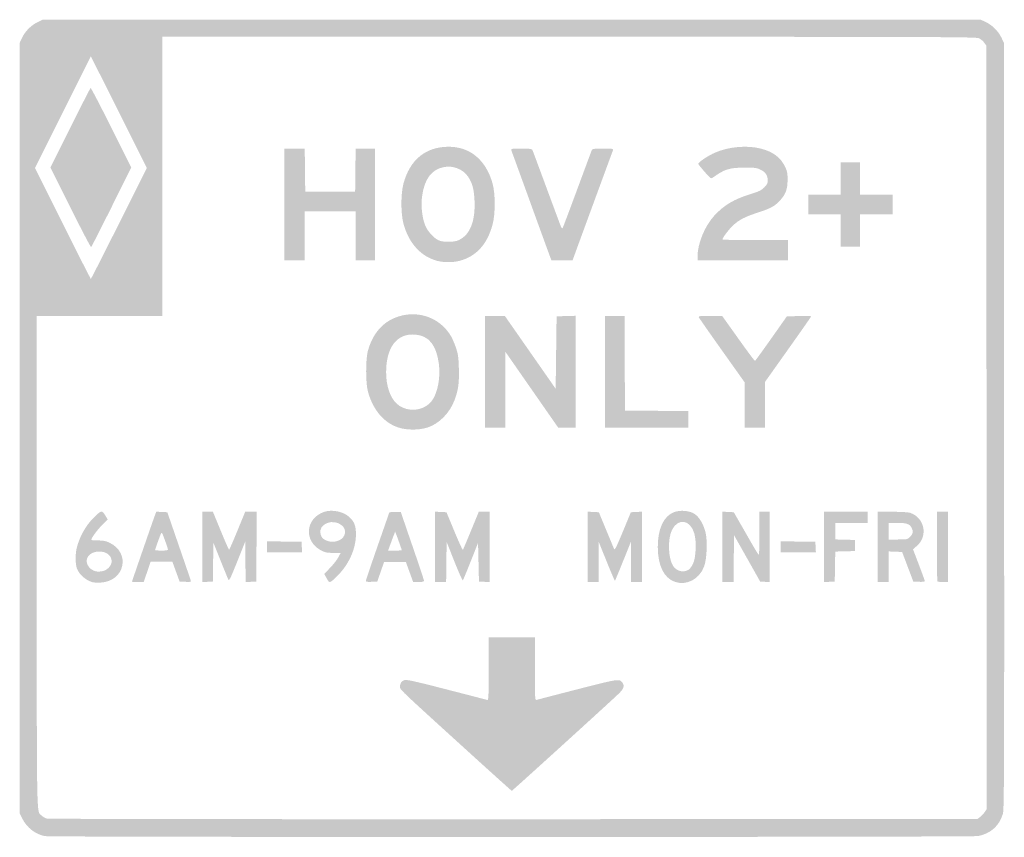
# Model space of a CAD drawing. Header units: inches. Extents: x -36 to 36, y -29.9 to 29.9.
import ezdxf

# ---------------------------------------------------------------- set-up
doc = ezdxf.new("R2010")
doc.units = ezdxf.units.IN
doc.header["$MEASUREMENT"] = 0

msp = doc.modelspace()

# ---------------------------------------------------------------- hatches: boundary and pattern name
h = msp.add_hatch(color=7)
edge = h.paths.add_edge_path()
edge.add_spline(control_points=[(-34.114, -29.819), (-34.786, -29.706), (-35.439, -29.207), (-35.768, -28.556)], knot_values=[0, 0, 0, 0, 1, 1, 1, 1], degree=3, periodic=0)
edge.add_line((-35.768, -28.556), (-35.966, -28.165))
edge.add_line((-35.966, -28.165), (-35.966, 0))
edge.add_line((-35.966, 0), (-35.966, 28.165))
edge.add_line((-35.966, 28.165), (-35.791, 28.537))
edge.add_spline(control_points=[(-35.791, 28.537), (-35.568, 29.01), (-35.123, 29.455), (-34.649, 29.678)], knot_values=[0, 0, 0, 0, 1, 1, 1, 1], degree=3, periodic=0)
edge.add_line((-34.649, 29.678), (-34.278, 29.854))
edge.add_line((-34.278, 29.854), (0, 29.854))
edge.add_line((0, 29.854), (34.278, 29.854))
edge.add_line((34.278, 29.854), (34.649, 29.678))
edge.add_spline(control_points=[(34.649, 29.678), (35.123, 29.455), (35.568, 29.01), (35.791, 28.537)], knot_values=[0, 0, 0, 0, 1, 1, 1, 1], degree=3, periodic=0)
edge.add_line((35.791, 28.537), (35.966, 28.165))
edge.add_line((35.966, 28.165), (35.983, 0.17))
edge.add_spline(control_points=[(35.983, 0.17), (35.999, -25.081), (35.99, -27.86), (35.895, -28.189), (35.64, -29.066), (34.993, -29.644), (34.077, -29.814), (33.609, -29.9), (-33.603, -29.906), (-34.114, -29.819)], knot_values=[0, 0, 0, 0, 1, 1, 1, 2, 2, 2, 3, 3, 3, 3], degree=3, periodic=0)
edge = h.paths.add_edge_path(flags=0)
edge.add_spline(control_points=[(34.222, -28.429), (34.327, -28.351), (34.481, -28.187), (34.565, -28.064)], knot_values=[0, 0, 0, 0, 1, 1, 1, 1], degree=3, periodic=0)
edge.add_line((34.565, -28.064), (34.717, -27.84))
edge.add_line((34.717, -27.84), (34.7, 0.061))
edge.add_line((34.7, 0.061), (34.683, 27.962))
edge.add_line((34.683, 27.962), (34.532, 28.174))
edge.add_spline(control_points=[(34.532, 28.174), (34.449, 28.29), (34.278, 28.434), (34.151, 28.494), (33.939, 28.595), (31.48, 28.604), (4.194, 28.604)], knot_values=[0, 0, 0, 0, 1, 1, 1, 2, 2, 2, 2], degree=3, periodic=0)
edge.add_line((4.194, 28.604), (-25.531, 28.604))
edge.add_line((-25.531, 28.604), (-25.531, 18.405))
edge.add_line((-25.531, 18.405), (-25.531, 8.206))
edge.add_line((-25.531, 8.206), (-30.124, 8.206))
edge.add_line((-30.124, 8.206), (-34.717, 8.206))
edge.add_line((-34.717, 8.206), (-34.717, -9.797))
edge.add_spline(control_points=[(-34.717, -9.797), (-34.717, -29.305), (-34.742, -27.964), (-34.36, -28.321), (-34.269, -28.406), (-34.106, -28.502), (-33.999, -28.534), (-33.891, -28.567), (-18.799, -28.588), (0.113, -28.582)], knot_values=[0, 0, 0, 0, 1, 1, 1, 2, 2, 2, 3, 3, 3, 3], degree=3, periodic=0)
edge.add_line((0.113, -28.582), (34.031, -28.57))
edge.add_line((34.031, -28.57), (34.222, -28.429))
edge = h.paths.add_edge_path(flags=0)
edge.add_line((-28.705, 14.961), (-26.679, 19.013))
edge.add_line((-26.679, 19.013), (-28.722, 23.1))
edge.add_line((-28.722, 23.1), (-30.766, 27.186))
edge.add_line((-30.766, 27.186), (-32.809, 23.099))
edge.add_line((-32.809, 23.099), (-34.852, 19.013))
edge.add_line((-34.852, 19.013), (-32.825, 14.96))
edge.add_spline(control_points=[(-32.825, 14.96), (-31.711, 12.732), (-30.784, 10.908), (-30.765, 10.908), (-30.747, 10.908), (-29.82, 12.732), (-28.705, 14.961)], knot_values=[0, 0, 0, 0, 1, 1, 1, 2, 2, 2, 2], degree=3, periodic=0)
h = msp.add_hatch(color=7)
edge = h.paths.add_edge_path()
edge.add_line((-32.258, 16.122), (-33.72, 19.045))
edge.add_line((-33.72, 19.045), (-32.277, 21.939))
edge.add_spline(control_points=[(-32.277, 21.939), (-31.483, 23.53), (-30.811, 24.847), (-30.784, 24.864), (-30.757, 24.881), (-30.077, 23.58), (-29.273, 21.972)], knot_values=[0, 0, 0, 0, 1, 1, 1, 2, 2, 2, 2], degree=3, periodic=0)
edge.add_line((-29.273, 21.972), (-27.811, 19.048))
edge.add_line((-27.811, 19.048), (-29.254, 16.155))
edge.add_spline(control_points=[(-29.254, 16.155), (-30.048, 14.563), (-30.72, 13.247), (-30.747, 13.23), (-30.774, 13.213), (-31.454, 14.514), (-32.258, 16.122)], knot_values=[0, 0, 0, 0, 1, 1, 1, 2, 2, 2, 2], degree=3, periodic=0)
for points in [[(-16.615, 16.345), (-16.615, 20.432), (-15.874, 20.432), (-15.132, 20.432), (-15.114, 18.861), (-15.096, 17.291), (-13.272, 17.291), (-11.448, 17.291), (-11.43, 18.861), (-11.412, 20.432), (-10.704, 20.432), (-9.996, 20.432), (-9.996, 16.345), (-9.996, 12.259), (-10.705, 12.259), (-11.415, 12.259), (-11.415, 14.049), (-11.415, 15.839), (-13.272, 15.839), (-15.129, 15.839), (-15.129, 14.049), (-15.129, 12.259), (-15.872, 12.259), (-16.615, 12.259), (-16.615, 16.345)], [(24.045, 14.454), (24.045, 15.636), (22.863, 15.636), (21.681, 15.636), (21.681, 16.345), (21.681, 17.054), (22.863, 17.054), (24.045, 17.054), (24.045, 18.236), (24.045, 19.418), (24.754, 19.418), (25.463, 19.418), (25.463, 18.236), (25.463, 17.054), (26.645, 17.054), (27.827, 17.054), (27.827, 16.345), (27.827, 15.636), (26.645, 15.636), (25.463, 15.636), (25.463, 14.454), (25.463, 13.272), (24.754, 13.272), (24.045, 13.272), (24.045, 14.454)], [(-1.959, 4.12), (-1.959, 8.206), (-1.233, 8.204), (-0.507, 8.202), (1.351, 5.54), (3.208, 2.879), (3.242, 5.526), (3.276, 8.173), (3.968, 8.192), (4.66, 8.211), (4.66, 4.122), (4.66, 0.034), (4.028, 0.034), (3.395, 0.034), (1.461, 2.812), (-0.473, 5.591), (-0.473, 2.812), (-0.473, 0.034), (-1.216, 0.034), (-1.959, 0.034), (-1.959, 4.12)], [(6.822, 4.12), (6.822, 8.206), (7.53, 8.206), (8.239, 8.206), (8.256, 4.745), (8.274, 1.283), (10.587, 1.266), (12.901, 1.248), (12.901, 0.641), (12.901, 0.034), (9.861, 0.034), (6.822, 0.034), (6.822, 4.12)], [(22.829, -8.683), (22.829, -6.113), (24.417, -6.113), (26.004, -6.113), (26.004, -6.518), (26.004, -6.923), (24.822, -6.923), (23.64, -6.923), (23.64, -7.529), (23.64, -8.134), (24.366, -8.153), (25.092, -8.173), (25.092, -8.578), (25.092, -8.983), (24.368, -9.002), (23.643, -9.021), (23.625, -10.117), (23.606, -11.212), (23.218, -11.232), (22.829, -11.253), (22.829, -8.683)], [(-17.899, -8.678), (-17.899, -8.271), (-16.632, -8.289), (-15.366, -8.308), (-15.346, -8.696), (-15.325, -9.084), (-16.612, -9.084), (-17.899, -9.084), (-17.899, -8.678)], [(19.655, -8.678), (19.655, -8.271), (20.921, -8.289), (22.188, -8.308), (22.208, -8.696), (22.228, -9.084), (20.941, -9.084), (19.655, -9.084), (19.655, -8.678)]]:
    msp.add_hatch(color=7).paths.add_polyline_path(points)
h = msp.add_hatch(color=7)
edge = h.paths.add_edge_path()
edge.add_spline(control_points=[(-5.453, 12.228), (-6.651, 12.551), (-7.525, 13.513), (-7.915, 14.94), (-8.117, 15.68), (-8.118, 17.129), (-7.916, 17.875), (-7.442, 19.629), (-6.288, 20.567), (-4.606, 20.567), (-3.046, 20.567), (-1.894, 19.605), (-1.408, 17.896), (-1.193, 17.143), (-1.193, 15.652), (-1.406, 14.87), (-1.803, 13.419), (-2.604, 12.544), (-3.829, 12.225), (-4.306, 12.1), (-4.984, 12.102), (-5.453, 12.228)], knot_values=[0, 0, 0, 0, 1, 1, 1, 2, 2, 2, 3, 3, 3, 4, 4, 4, 5, 5, 5, 6, 6, 6, 7, 7, 7, 7], degree=3, periodic=0)
edge = h.paths.add_edge_path(flags=0)
edge.add_spline(control_points=[(-3.878, 13.738), (-3.053, 14.113), (-2.65, 15.116), (-2.722, 16.615), (-2.763, 17.464), (-2.878, 17.903), (-3.18, 18.359), (-3.554, 18.924), (-4.29, 19.221), (-4.966, 19.08), (-5.884, 18.89), (-6.386, 18.208), (-6.56, 16.917), (-6.646, 16.276), (-6.559, 15.438), (-6.344, 14.856), (-6.172, 14.387), (-5.643, 13.818), (-5.268, 13.699), (-4.884, 13.576), (-4.191, 13.596), (-3.878, 13.738)], knot_values=[0, 0, 0, 0, 1, 1, 1, 2, 2, 2, 3, 3, 3, 4, 4, 4, 5, 5, 5, 6, 6, 6, 7, 7, 7, 7], degree=3, periodic=0)
h = msp.add_hatch(color=7)
edge = h.paths.add_edge_path()
edge.add_spline(control_points=[(2.829, 12.445), (2.789, 12.547), (2.139, 14.332), (1.384, 16.413), (0.629, 18.493), (-0.01, 20.248), (-0.035, 20.313), (-0.078, 20.422), (-0.018, 20.432), (0.695, 20.432), (1.372, 20.432), (1.478, 20.416), (1.518, 20.313), (1.544, 20.248), (1.97, 19.101), (2.465, 17.764), (2.96, 16.426), (3.432, 15.153), (3.515, 14.934), (3.626, 14.636), (3.679, 14.562), (3.722, 14.639), (3.754, 14.696), (4.234, 15.969), (4.789, 17.469), (5.343, 18.968), (5.818, 20.248), (5.844, 20.313), (5.885, 20.416), (5.99, 20.432), (6.667, 20.432), (7.38, 20.432), (7.44, 20.422), (7.398, 20.313), (7.308, 20.081), (4.644, 12.827), (4.545, 12.546)], knot_values=[0, 0, 0, 0, 1, 1, 1, 2, 2, 2, 3, 3, 3, 4, 4, 4, 5, 5, 5, 6, 6, 6, 7, 7, 7, 8, 8, 8, 9, 9, 9, 10, 10, 10, 11, 11, 11, 12, 12, 12, 12], degree=3, periodic=0)
edge.add_line((4.545, 12.546), (4.445, 12.259))
edge.add_line((4.445, 12.259), (3.673, 12.259))
edge.add_line((3.673, 12.259), (2.901, 12.259))
edge.add_line((2.901, 12.259), (2.829, 12.445))
h = msp.add_hatch(color=7)
edge = h.paths.add_edge_path()
edge.add_spline(control_points=[(13.576, 12.532), (13.576, 13.477), (14.098, 14.762), (14.79, 15.516), (15.512, 16.305), (16.235, 16.734), (17.491, 17.12), (18.068, 17.298), (18.244, 17.384), (18.453, 17.593), (18.656, 17.796), (18.709, 17.9), (18.709, 18.097), (18.709, 18.469), (18.551, 18.709), (18.188, 18.888), (17.896, 19.031), (17.779, 19.046), (16.987, 19.041), (15.881, 19.033), (15.547, 18.927), (14.69, 18.309), (14.564, 18.218), (14.526, 18.246), (14.099, 18.731), (13.849, 19.016), (13.638, 19.28), (13.631, 19.317), (13.61, 19.427), (14.382, 19.938), (14.893, 20.154), (15.898, 20.577), (17.206, 20.687), (18.203, 20.431), (19.098, 20.203), (19.66, 19.778), (19.984, 19.087), (20.133, 18.77), (20.161, 18.617), (20.158, 18.135), (20.155, 17.464), (20.022, 17.102), (19.612, 16.648), (19.237, 16.234), (18.929, 16.062), (18.038, 15.772), (17.026, 15.444), (16.611, 15.23), (16.167, 14.811), (15.85, 14.511), (15.4, 13.912), (15.4, 13.79), (15.4, 13.765), (16.479, 13.745), (17.797, 13.745)], knot_values=[0, 0, 0, 0, 1, 1, 1, 2, 2, 2, 3, 3, 3, 4, 4, 4, 5, 5, 5, 6, 6, 6, 7, 7, 7, 8, 8, 8, 9, 9, 9, 10, 10, 10, 11, 11, 11, 12, 12, 12, 13, 13, 13, 14, 14, 14, 15, 15, 15, 16, 16, 16, 17, 17, 17, 18, 18, 18, 18], degree=3, periodic=0)
edge.add_line((17.797, 13.745), (20.195, 13.745))
edge.add_line((20.195, 13.745), (20.195, 13.002))
edge.add_line((20.195, 13.002), (20.195, 12.259))
edge.add_line((20.195, 12.259), (16.886, 12.259))
edge.add_line((16.886, 12.259), (13.576, 12.259))
edge.add_line((13.576, 12.259), (13.576, 12.532))
h = msp.add_hatch(color=7)
edge = h.paths.add_edge_path()
edge.add_spline(control_points=[(-8.31, 0.052), (-9.364, 0.412), (-10.142, 1.335), (-10.513, 2.668), (-10.684, 3.283), (-10.688, 5.013), (-10.519, 5.64), (-10.114, 7.138), (-9.141, 8.068), (-7.751, 8.284), (-6.419, 8.491), (-5.112, 7.874), (-4.441, 6.72), (-4.344, 6.553), (-4.181, 6.173), (-4.08, 5.876), (-3.922, 5.412), (-3.892, 5.198), (-3.867, 4.356), (-3.835, 3.304), (-3.908, 2.783), (-4.188, 2.037), (-4.545, 1.09), (-5.335, 0.3), (-6.188, 0.036), (-6.814, -0.157), (-7.715, -0.15), (-8.31, 0.052)], knot_values=[0, 0, 0, 0, 1, 1, 1, 2, 2, 2, 3, 3, 3, 4, 4, 4, 5, 5, 5, 6, 6, 6, 7, 7, 7, 8, 8, 8, 9, 9, 9, 9], degree=3, periodic=0)
edge = h.paths.add_edge_path(flags=0)
edge.add_spline(control_points=[(-6.359, 1.559), (-6.186, 1.655), (-5.972, 1.825), (-5.883, 1.937), (-5.429, 2.505), (-5.197, 3.665), (-5.329, 4.697), (-5.505, 6.068), (-6.061, 6.759), (-7.052, 6.838), (-8.39, 6.946), (-9.183, 5.922), (-9.184, 4.086), (-9.184, 3.096), (-8.906, 2.265), (-8.42, 1.798), (-7.902, 1.301), (-7.008, 1.197), (-6.359, 1.559)], knot_values=[0, 0, 0, 0, 1, 1, 1, 2, 2, 2, 3, 3, 3, 4, 4, 4, 5, 5, 5, 6, 6, 6, 6], degree=3, periodic=0)
h = msp.add_hatch(color=7)
edge = h.paths.add_edge_path()
edge.add_line((17.021, 1.69), (17.021, 3.347))
edge.add_line((17.021, 3.347), (15.361, 5.682))
edge.add_spline(control_points=[(15.361, 5.682), (14.448, 6.967), (13.685, 8.06), (13.665, 8.112), (13.635, 8.19), (13.782, 8.206), (14.503, 8.206)], knot_values=[0, 0, 0, 0, 1, 1, 1, 2, 2, 2, 2], degree=3, periodic=0)
edge.add_line((14.503, 8.206), (15.376, 8.206))
edge.add_line((15.376, 8.206), (16.553, 6.553))
edge.add_spline(control_points=[(16.553, 6.553), (17.2, 5.644), (17.75, 4.907), (17.776, 4.915), (17.801, 4.924), (18.336, 5.66), (18.965, 6.552)], knot_values=[0, 0, 0, 0, 1, 1, 1, 2, 2, 2, 2], degree=3, periodic=0)
edge.add_line((18.965, 6.552), (20.108, 8.173))
edge.add_line((20.108, 8.173), (20.996, 8.191))
edge.add_spline(control_points=[(20.996, 8.191), (21.484, 8.202), (21.884, 8.193), (21.884, 8.171), (21.884, 8.15), (21.124, 7.062), (20.196, 5.755)], knot_values=[0, 0, 0, 0, 1, 1, 1, 2, 2, 2, 2], degree=3, periodic=0)
edge.add_line((20.196, 5.755), (18.508, 3.377))
edge.add_line((18.508, 3.377), (18.507, 1.705))
edge.add_line((18.507, 1.705), (18.507, 0.034))
edge.add_line((18.507, 0.034), (17.764, 0.034))
edge.add_line((17.764, 0.034), (17.021, 0.034))
edge.add_line((17.021, 0.034), (17.021, 1.69))
h = msp.add_hatch(color=7)
edge = h.paths.add_edge_path()
edge.add_spline(control_points=[(-30.665, -11.254), (-31.166, -11.09), (-31.596, -10.714), (-31.775, -10.285), (-31.894, -10), (-31.911, -9.273), (-31.809, -8.814), (-31.63, -8.011), (-31.162, -7.151), (-30.594, -6.583), (-30, -5.989), (-29.963, -5.979), (-29.726, -6.358)], knot_values=[0, 0, 0, 0, 1, 1, 1, 2, 2, 2, 3, 3, 3, 4, 4, 4, 4], degree=3, periodic=0)
edge.add_line((-29.726, -6.358), (-29.529, -6.675))
edge.add_line((-29.529, -6.675), (-29.946, -7.086))
edge.add_spline(control_points=[(-29.946, -7.086), (-30.297, -7.433), (-30.732, -8.031), (-30.732, -8.168), (-30.732, -8.189), (-30.511, -8.207), (-30.242, -8.207), (-29.87, -8.208), (-29.671, -8.246), (-29.415, -8.366), (-27.824, -9.113), (-28.283, -11.199), (-30.056, -11.288), (-30.298, -11.3), (-30.571, -11.285), (-30.665, -11.254)], knot_values=[0, 0, 0, 0, 1, 1, 1, 2, 2, 2, 3, 3, 3, 4, 4, 4, 5, 5, 5, 5], degree=3, periodic=0)
edge = h.paths.add_edge_path(flags=0)
edge.add_spline(control_points=[(-29.841, -10.433), (-29.522, -10.344), (-29.246, -10.021), (-29.246, -9.736), (-29.246, -9.31), (-29.618, -9.017), (-30.158, -9.017), (-30.924, -9.017), (-31.329, -9.644), (-30.895, -10.159), (-30.643, -10.459), (-30.277, -10.554), (-29.841, -10.433)], knot_values=[0, 0, 0, 0, 1, 1, 1, 2, 2, 2, 3, 3, 3, 4, 4, 4, 4], degree=3, periodic=0)
h = msp.add_hatch(color=7)
edge = h.paths.add_edge_path()
edge.add_spline(control_points=[(-27.76, -11.222), (-27.76, -11.19), (-26.23, -6.763), (-26.092, -6.397)], knot_values=[0, 0, 0, 0, 1, 1, 1, 1], degree=3, periodic=0)
edge.add_line((-26.092, -6.397), (-25.983, -6.107))
edge.add_line((-25.983, -6.107), (-25.579, -6.127))
edge.add_line((-25.579, -6.127), (-25.175, -6.146))
edge.add_line((-25.175, -6.146), (-24.349, -8.544))
edge.add_spline(control_points=[(-24.349, -8.544), (-23.894, -9.863), (-23.501, -11.012), (-23.474, -11.097), (-23.427, -11.249), (-23.435, -11.252), (-23.853, -11.232)], knot_values=[0, 0, 0, 0, 1, 1, 1, 2, 2, 2, 2], degree=3, periodic=0)
edge.add_line((-23.853, -11.232), (-24.28, -11.212))
edge.add_line((-24.28, -11.212), (-24.543, -10.486))
edge.add_line((-24.543, -10.486), (-24.806, -9.76))
edge.add_line((-24.806, -9.76), (-25.6, -9.76))
edge.add_line((-25.6, -9.76), (-26.394, -9.76))
edge.add_line((-26.394, -9.76), (-26.648, -10.503))
edge.add_line((-26.648, -10.503), (-26.903, -11.246))
edge.add_line((-26.903, -11.246), (-27.331, -11.246))
edge.add_spline(control_points=[(-27.331, -11.246), (-27.567, -11.246), (-27.76, -11.235), (-27.76, -11.222)], knot_values=[0, 0, 0, 0, 1, 1, 1, 1], degree=3, periodic=0)
edge = h.paths.add_edge_path(flags=0)
edge.add_spline(control_points=[(-25.129, -8.865), (-25.131, -8.818), (-25.234, -8.507), (-25.359, -8.173), (-25.583, -7.567), (-25.584, -7.566), (-25.665, -7.767), (-25.81, -8.131), (-26.071, -8.863), (-26.071, -8.907), (-26.071, -8.93), (-25.859, -8.949), (-25.598, -8.949), (-25.263, -8.949), (-25.127, -8.925), (-25.129, -8.865)], knot_values=[0, 0, 0, 0, 1, 1, 1, 2, 2, 2, 3, 3, 3, 4, 4, 4, 5, 5, 5, 5], degree=3, periodic=0)
h = msp.add_hatch(color=7)
edge = h.paths.add_edge_path()
edge.add_line((-22.627, -8.683), (-22.627, -6.113))
edge.add_line((-22.627, -6.113), (-22.235, -6.113))
edge.add_line((-22.235, -6.113), (-21.843, -6.113))
edge.add_line((-21.843, -6.113), (-21.274, -7.497))
edge.add_spline(control_points=[(-21.274, -7.497), (-20.961, -8.259), (-20.686, -8.882), (-20.663, -8.882), (-20.639, -8.882), (-20.365, -8.259), (-20.053, -7.498)], knot_values=[0, 0, 0, 0, 1, 1, 1, 2, 2, 2, 2], degree=3, periodic=0)
edge.add_line((-20.053, -7.498), (-19.486, -6.114))
edge.add_line((-19.486, -6.114), (-19.063, -6.113))
edge.add_line((-19.063, -6.113), (-18.64, -6.113))
edge.add_line((-18.64, -6.113), (-18.658, -8.662))
edge.add_line((-18.658, -8.662), (-18.675, -11.212))
edge.add_line((-18.675, -11.212), (-19.062, -11.232))
edge.add_line((-19.062, -11.232), (-19.45, -11.252))
edge.add_line((-19.45, -11.252), (-19.468, -9.78))
edge.add_line((-19.468, -9.78), (-19.486, -8.308))
edge.add_line((-19.486, -8.308), (-20.07, -9.76))
edge.add_spline(control_points=[(-20.07, -9.76), (-20.604, -11.085), (-20.661, -11.197), (-20.73, -11.043), (-20.771, -10.95), (-21.031, -10.312), (-21.307, -9.625)], knot_values=[0, 0, 0, 0, 1, 1, 1, 2, 2, 2, 2], degree=3, periodic=0)
edge.add_line((-21.307, -9.625), (-21.809, -8.375))
edge.add_line((-21.809, -8.375), (-21.829, -9.794))
edge.add_line((-21.829, -9.794), (-21.85, -11.212))
edge.add_line((-21.85, -11.212), (-22.238, -11.232))
edge.add_line((-22.238, -11.232), (-22.627, -11.253))
edge.add_line((-22.627, -11.253), (-22.627, -8.683))
h = msp.add_hatch(color=7)
edge = h.paths.add_edge_path()
edge.add_line((-13.527, -10.979), (-13.71, -10.653))
edge.add_line((-13.71, -10.653), (-13.288, -10.222))
edge.add_spline(control_points=[(-13.288, -10.222), (-13.057, -9.984), (-12.785, -9.639), (-12.686, -9.454)], knot_values=[0, 0, 0, 0, 1, 1, 1, 1], degree=3, periodic=0)
edge.add_line((-12.686, -9.454), (-12.505, -9.118))
edge.add_line((-12.505, -9.118), (-13.058, -9.117))
edge.add_spline(control_points=[(-13.058, -9.117), (-13.542, -9.115), (-13.655, -9.09), (-13.976, -8.914), (-15.224, -8.229), (-15.072, -6.583), (-13.718, -6.123), (-13.127, -5.922), (-12.3, -6.093), (-11.864, -6.505), (-11.494, -6.856), (-11.38, -7.167), (-11.39, -7.801), (-11.406, -8.867), (-11.933, -10.012), (-12.787, -10.837), (-13.323, -11.355), (-13.316, -11.354), (-13.527, -10.979)], knot_values=[0, 0, 0, 0, 1, 1, 1, 2, 2, 2, 3, 3, 3, 4, 4, 4, 5, 5, 5, 6, 6, 6, 6], degree=3, periodic=0)
edge = h.paths.add_edge_path(flags=0)
edge.add_spline(control_points=[(-12.549, -8.166), (-12.152, -7.96), (-12.065, -7.434), (-12.381, -7.139), (-13.021, -6.539), (-14.193, -6.995), (-13.974, -7.759), (-13.898, -8.023), (-13.791, -8.126), (-13.468, -8.244), (-13.181, -8.348), (-12.848, -8.32), (-12.549, -8.166)], knot_values=[0, 0, 0, 0, 1, 1, 1, 2, 2, 2, 3, 3, 3, 4, 4, 4, 4], degree=3, periodic=0)
h = msp.add_hatch(color=7)
edge = h.paths.add_edge_path()
edge.add_spline(control_points=[(-10.667, -11.165), (-10.665, -11.116), (-10.277, -9.968), (-9.804, -8.612)], knot_values=[0, 0, 0, 0, 1, 1, 1, 1], degree=3, periodic=0)
edge.add_line((-9.804, -8.612), (-8.946, -6.146))
edge.add_line((-8.946, -6.146), (-8.525, -6.126))
edge.add_spline(control_points=[(-8.525, -6.126), (-8.294, -6.115), (-8.105, -6.119), (-8.105, -6.134), (-8.105, -6.15), (-7.725, -7.264), (-7.261, -8.609), (-6.796, -9.954), (-6.417, -11.098), (-6.417, -11.15), (-6.417, -11.222), (-6.517, -11.246), (-6.813, -11.246)], knot_values=[0, 0, 0, 0, 1, 1, 1, 2, 2, 2, 3, 3, 3, 4, 4, 4, 4], degree=3, periodic=0)
edge.add_line((-6.813, -11.246), (-7.209, -11.246))
edge.add_line((-7.209, -11.246), (-7.473, -10.52))
edge.add_line((-7.473, -10.52), (-7.736, -9.794))
edge.add_line((-7.736, -9.794), (-8.536, -9.794))
edge.add_line((-8.536, -9.794), (-9.337, -9.794))
edge.add_line((-9.337, -9.794), (-9.584, -10.503))
edge.add_line((-9.584, -10.503), (-9.832, -11.212))
edge.add_line((-9.832, -11.212), (-10.252, -11.232))
edge.add_spline(control_points=[(-10.252, -11.232), (-10.563, -11.247), (-10.671, -11.23), (-10.667, -11.165)], knot_values=[0, 0, 0, 0, 1, 1, 1, 1], degree=3, periodic=0)
edge = h.paths.add_edge_path(flags=0)
edge.add_spline(control_points=[(-8.038, -8.92), (-8.038, -8.889), (-8.339, -8.041), (-8.458, -7.734)], knot_values=[0, 0, 0, 0, 1, 1, 1, 1], degree=3, periodic=0)
edge.add_line((-8.458, -7.734), (-8.524, -7.565))
edge.add_line((-8.524, -7.565), (-8.59, -7.734))
edge.add_spline(control_points=[(-8.59, -7.734), (-8.627, -7.826), (-8.743, -8.138), (-8.849, -8.426)], knot_values=[0, 0, 0, 0, 1, 1, 1, 1], degree=3, periodic=0)
edge.add_line((-8.849, -8.426), (-9.041, -8.949))
edge.add_line((-9.041, -8.949), (-8.539, -8.949))
edge.add_spline(control_points=[(-8.539, -8.949), (-8.263, -8.949), (-8.038, -8.936), (-8.038, -8.92)], knot_values=[0, 0, 0, 0, 1, 1, 1, 1], degree=3, periodic=0)
h = msp.add_hatch(color=7)
edge = h.paths.add_edge_path()
edge.add_line((-5.606, -8.676), (-5.606, -6.106))
edge.add_line((-5.606, -6.106), (-5.19, -6.126))
edge.add_line((-5.19, -6.126), (-4.773, -6.146))
edge.add_line((-4.773, -6.146), (-4.193, -7.544))
edge.add_spline(control_points=[(-4.193, -7.544), (-3.874, -8.313), (-3.596, -8.921), (-3.575, -8.895), (-3.553, -8.869), (-3.283, -8.233), (-2.974, -7.48)], knot_values=[0, 0, 0, 0, 1, 1, 1, 2, 2, 2, 2], degree=3, periodic=0)
edge.add_line((-2.974, -7.48), (-2.412, -6.113))
edge.add_line((-2.412, -6.113), (-2.017, -6.113))
edge.add_line((-2.017, -6.113), (-1.621, -6.113))
edge.add_line((-1.621, -6.113), (-1.621, -8.683))
edge.add_line((-1.621, -8.683), (-1.621, -11.253))
edge.add_line((-1.621, -11.253), (-2.009, -11.232))
edge.add_line((-2.009, -11.232), (-2.398, -11.212))
edge.add_line((-2.398, -11.212), (-2.432, -9.799))
edge.add_line((-2.432, -9.799), (-2.465, -8.386))
edge.add_line((-2.465, -8.386), (-2.998, -9.731))
edge.add_spline(control_points=[(-2.998, -9.731), (-3.292, -10.471), (-3.552, -11.1), (-3.577, -11.129), (-3.602, -11.157), (-3.879, -10.536), (-4.192, -9.748)], knot_values=[0, 0, 0, 0, 1, 1, 1, 2, 2, 2, 2], degree=3, periodic=0)
edge.add_line((-4.192, -9.748), (-4.762, -8.316))
edge.add_line((-4.762, -8.316), (-4.78, -9.781))
edge.add_line((-4.78, -9.781), (-4.798, -11.246))
edge.add_line((-4.798, -11.246), (-5.202, -11.246))
edge.add_line((-5.202, -11.246), (-5.606, -11.246))
edge.add_line((-5.606, -11.246), (-5.606, -8.676))
h = msp.add_hatch(color=7)
edge = h.paths.add_edge_path()
edge.add_line((5.538, -8.676), (5.538, -6.106))
edge.add_line((5.538, -6.106), (5.951, -6.126))
edge.add_line((5.951, -6.126), (6.364, -6.146))
edge.add_line((6.364, -6.146), (6.895, -7.43))
edge.add_spline(control_points=[(6.895, -7.43), (7.188, -8.135), (7.452, -8.771), (7.482, -8.841), (7.525, -8.939), (7.673, -8.643), (8.121, -7.558)], knot_values=[0, 0, 0, 0, 1, 1, 1, 2, 2, 2, 2], degree=3, periodic=0)
edge.add_line((8.121, -7.558), (8.704, -6.146))
edge.add_line((8.704, -6.146), (9.114, -6.126))
edge.add_line((9.114, -6.126), (9.523, -6.106))
edge.add_line((9.523, -6.106), (9.523, -8.676))
edge.add_line((9.523, -8.676), (9.523, -11.246))
edge.add_line((9.523, -11.246), (9.118, -11.246))
edge.add_line((9.118, -11.246), (8.713, -11.246))
edge.add_line((8.713, -11.246), (8.71, -9.777))
edge.add_line((8.71, -9.777), (8.707, -8.308))
edge.add_line((8.707, -8.308), (8.138, -9.718))
edge.add_spline(control_points=[(8.138, -9.718), (7.826, -10.493), (7.557, -11.141), (7.542, -11.156), (7.526, -11.172), (7.253, -10.537), (6.934, -9.746)], knot_values=[0, 0, 0, 0, 1, 1, 1, 2, 2, 2, 2], degree=3, periodic=0)
edge.add_line((6.934, -9.746), (6.355, -8.308))
edge.add_line((6.355, -8.308), (6.352, -9.777))
edge.add_line((6.352, -9.777), (6.349, -11.246))
edge.add_line((6.349, -11.246), (5.944, -11.246))
edge.add_line((5.944, -11.246), (5.538, -11.246))
edge.add_line((5.538, -11.246), (5.538, -8.676))
h = msp.add_hatch(color=7)
edge = h.paths.add_edge_path()
edge.add_spline(control_points=[(11.921, -11.232), (11.117, -10.951), (10.672, -10.044), (10.672, -8.686), (10.672, -7.353), (11.101, -6.43), (11.854, -6.142), (12.323, -5.963), (13.02, -6.028), (13.38, -6.283), (13.72, -6.524), (14.003, -7.004), (14.155, -7.596), (14.318, -8.234), (14.263, -9.573), (14.05, -10.131), (13.702, -11.045), (12.768, -11.528), (11.921, -11.232)], knot_values=[0, 0, 0, 0, 1, 1, 1, 2, 2, 2, 3, 3, 3, 4, 4, 4, 5, 5, 5, 6, 6, 6, 6], degree=3, periodic=0)
edge = h.paths.add_edge_path(flags=0)
edge.add_spline(control_points=[(12.94, -10.336), (13.021, -10.283), (13.159, -10.094), (13.246, -9.915), (13.461, -9.475), (13.512, -8.284), (13.341, -7.695), (13.046, -6.682), (12.148, -6.546), (11.706, -7.449), (11.377, -8.123), (11.433, -9.575), (11.809, -10.098), (12.081, -10.475), (12.571, -10.578), (12.94, -10.336)], knot_values=[0, 0, 0, 0, 1, 1, 1, 2, 2, 2, 3, 3, 3, 4, 4, 4, 5, 5, 5, 5], degree=3, periodic=0)
h = msp.add_hatch(color=7)
edge = h.paths.add_edge_path()
edge.add_line((15.4, -8.676), (15.4, -6.106))
edge.add_line((15.4, -6.106), (15.814, -6.126))
edge.add_line((15.814, -6.126), (16.229, -6.146))
edge.add_line((16.229, -6.146), (17.093, -7.657))
edge.add_spline(control_points=[(17.093, -7.657), (17.567, -8.489), (17.988, -9.201), (18.029, -9.241), (18.081, -9.293), (18.101, -8.857), (18.101, -7.713)], knot_values=[0, 0, 0, 0, 1, 1, 1, 2, 2, 2, 2], degree=3, periodic=0)
edge.add_line((18.101, -7.713), (18.101, -6.113))
edge.add_line((18.101, -6.113), (18.473, -6.113))
edge.add_line((18.473, -6.113), (18.844, -6.113))
edge.add_line((18.844, -6.113), (18.844, -8.683))
edge.add_line((18.844, -8.683), (18.844, -11.253))
edge.add_line((18.844, -11.253), (18.5, -11.232))
edge.add_line((18.5, -11.232), (18.155, -11.212))
edge.add_line((18.155, -11.212), (17.2, -9.517))
edge.add_line((17.2, -9.517), (16.244, -7.822))
edge.add_line((16.244, -7.822), (16.226, -9.534))
edge.add_line((16.226, -9.534), (16.208, -11.246))
edge.add_line((16.208, -11.246), (15.804, -11.246))
edge.add_line((15.804, -11.246), (15.4, -11.246))
edge.add_line((15.4, -11.246), (15.4, -8.676))
h = msp.add_hatch(color=7)
edge = h.paths.add_edge_path()
edge.add_line((26.747, -8.679), (26.747, -6.113))
edge.add_line((26.747, -6.113), (27.817, -6.113))
edge.add_spline(control_points=[(27.817, -6.113), (28.438, -6.113), (28.984, -6.145), (29.118, -6.189), (30.166, -6.54), (30.443, -7.871), (29.619, -8.596)], knot_values=[0, 0, 0, 0, 1, 1, 1, 2, 2, 2, 2], degree=3, periodic=0)
edge.add_line((29.619, -8.596), (29.326, -8.854))
edge.add_line((29.326, -8.854), (29.759, -9.99))
edge.add_spline(control_points=[(29.759, -9.99), (29.997, -10.614), (30.191, -11.154), (30.191, -11.189), (30.191, -11.224), (30.001, -11.243), (29.769, -11.232)], knot_values=[0, 0, 0, 0, 1, 1, 1, 2, 2, 2, 2], degree=3, periodic=0)
edge.add_line((29.769, -11.232), (29.347, -11.212))
edge.add_line((29.347, -11.212), (28.939, -10.131))
edge.add_line((28.939, -10.131), (28.53, -9.051))
edge.add_line((28.53, -9.051), (28.044, -9.031))
edge.add_line((28.044, -9.031), (27.557, -9.011))
edge.add_line((27.557, -9.011), (27.557, -10.128))
edge.add_line((27.557, -10.128), (27.557, -11.246))
edge.add_line((27.557, -11.246), (27.152, -11.246))
edge.add_line((27.152, -11.246), (26.747, -11.246))
edge.add_line((26.747, -11.246), (26.747, -8.679))
edge = h.paths.add_edge_path(flags=0)
edge.add_spline(control_points=[(29.116, -7.941), (29.335, -7.722), (29.361, -7.549), (29.217, -7.271), (29.077, -7), (28.843, -6.923), (28.162, -6.923)], knot_values=[0, 0, 0, 0, 1, 1, 1, 2, 2, 2, 2], degree=3, periodic=0)
edge.add_line((28.162, -6.923), (27.557, -6.923))
edge.add_line((27.557, -6.923), (27.557, -7.531))
edge.add_line((27.557, -7.531), (27.557, -8.139))
edge.add_line((27.557, -8.139), (28.238, -8.139))
edge.add_spline(control_points=[(28.238, -8.139), (28.9, -8.139), (28.924, -8.133), (29.116, -7.941)], knot_values=[0, 0, 0, 0, 1, 1, 1, 1], degree=3, periodic=0)
h = msp.add_hatch(color=7)
edge = h.paths.add_edge_path()
edge.add_spline(control_points=[(31.114, -11.201), (31.09, -11.176), (31.069, -10.021), (31.069, -8.634)], knot_values=[0, 0, 0, 0, 1, 1, 1, 1], degree=3, periodic=0)
edge.add_line((31.069, -8.634), (31.069, -6.113))
edge.add_line((31.069, -6.113), (31.475, -6.113))
edge.add_line((31.475, -6.113), (31.88, -6.113))
edge.add_line((31.88, -6.113), (31.88, -8.679))
edge.add_line((31.88, -8.679), (31.88, -11.246))
edge.add_line((31.88, -11.246), (31.52, -11.246))
edge.add_spline(control_points=[(31.52, -11.246), (31.322, -11.246), (31.139, -11.226), (31.114, -11.201)], knot_values=[0, 0, 0, 0, 1, 1, 1, 1], degree=3, periodic=0)
h = msp.add_hatch(color=7)
edge = h.paths.add_edge_path()
edge.add_spline(control_points=[(-3.715, -23.161), (-8.236, -19.048), (-8.173, -19.109), (-8.173, -18.9), (-8.173, -18.655), (-8.065, -18.495), (-7.848, -18.42), (-7.688, -18.364), (-7.17, -18.478), (-4.79, -19.09), (-3.214, -19.495), (-1.872, -19.843), (-1.807, -19.864), (-1.696, -19.898), (-1.689, -19.76), (-1.689, -17.599)], knot_values=[0, 0, 0, 0, 1, 1, 1, 2, 2, 2, 3, 3, 3, 4, 4, 4, 5, 5, 5, 5], degree=3, periodic=0)
edge.add_line((-1.689, -17.599), (-1.689, -15.298))
edge.add_line((-1.689, -15.298), (0, -15.298))
edge.add_line((0, -15.298), (1.689, -15.298))
edge.add_line((1.689, -15.298), (1.689, -17.599))
edge.add_spline(control_points=[(1.689, -17.599), (1.689, -19.76), (1.696, -19.898), (1.807, -19.864), (1.872, -19.843), (3.215, -19.495), (4.793, -19.089), (7.79, -18.319), (7.863, -18.307), (8.081, -18.594), (8.265, -18.836), (8.19, -19.049), (7.784, -19.439), (7.137, -20.061), (0.037, -26.51), (0.001, -26.51), (-0.018, -26.509), (-1.69, -25.002), (-3.715, -23.161)], knot_values=[0, 0, 0, 0, 1, 1, 1, 2, 2, 2, 3, 3, 3, 4, 4, 4, 5, 5, 5, 6, 6, 6, 6], degree=3, periodic=0)

doc.saveas('drawing.dxf')
